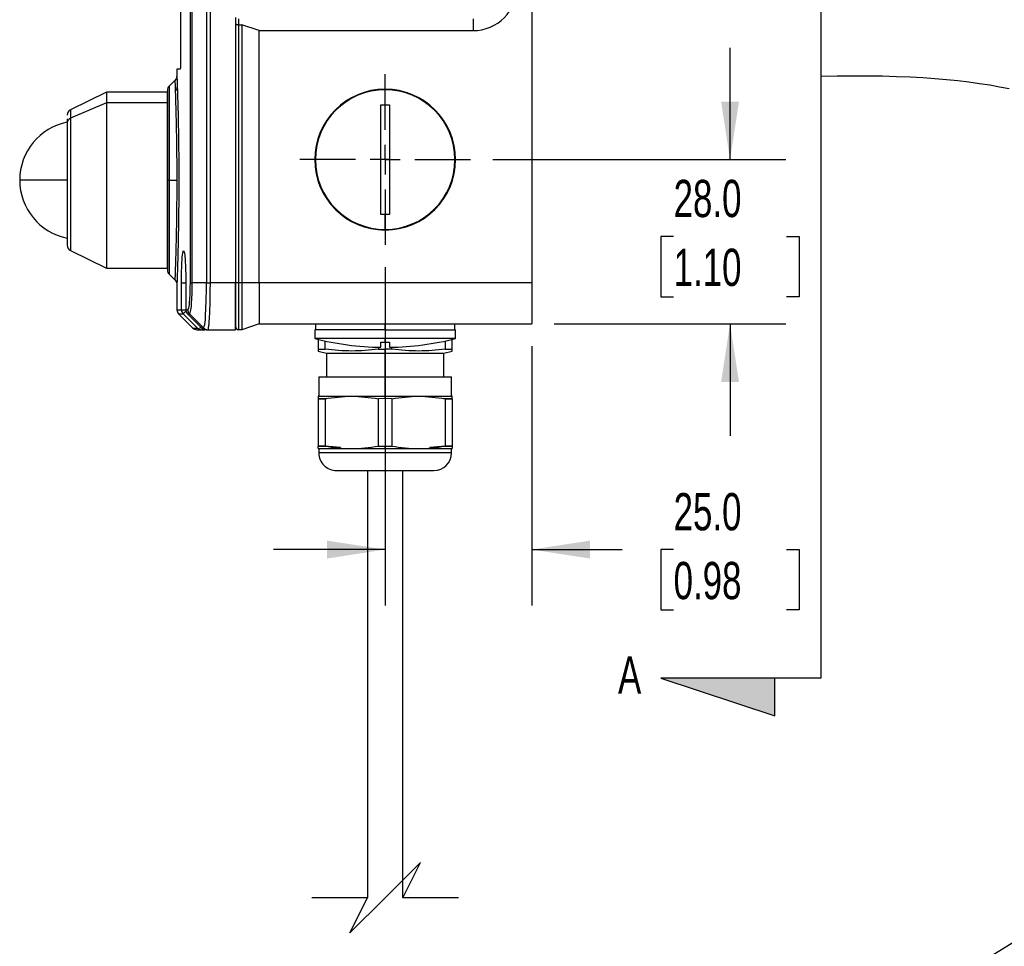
# Model space of a CAD drawing. Header units: millimetres. Extents: x 19 to 819, y 19 to 629.
# Tile 12 of 28: x 482 to 650, y 267 to 424. Entities that reach past the tile are written whole.
import ezdxf

# ---------------------------------------------------------------- set-up
doc = ezdxf.new("R2010")
doc.units = ezdxf.units.MM
doc.header["$LTSCALE"] = 3
doc.linetypes.add('CENTERX2', pattern=[20.32, 12.7, -2.54, 2.54, -2.54])
doc.layers.add('CENTER', color=40, linetype='CENTERX2')
doc.layers.add('DIMENSIONS', color=140, linetype='Continuous', lineweight=25)
doc.layers.add('TEXT', color=140, linetype='Continuous', lineweight=25)
doc.styles.add('SLDTEXTSTYLE0', font='TXT', dxfattribs={"width": 0.7})
doc.dimstyles.new('SLDDIMSTYLE1', dxfattribs={"dimtxt": 6.474023, "dimasz": 9.906, "dimexe": 0, "dimexo": 0.0625, "dimgap": 1.618506, "dimtad": 0, "dimtih": 1, "dimtoh": 1, "dimrnd": 1e-09, "dimzin": 4, "dimdsep": 46, "dimtxsty": 'SLDTEXTSTYLE0', "dimsah": 1, "dimcen": 0.09, "dimadec": 0, "dimazin": 1, "dimtfac": 1, "dimtmove": 0, "dimatfit": 0, "dimfxl": 0, "dimfrac": 2, "dimtolj": 1, "dimtzin": 12, "dimarcsym": 0})

# ---------------------------------------------------------------- blocks, each defined once
blk = doc.blocks.new('SW_BROKEN_VIEW_1')
at = {"color": 0}
for p, q in [((0, 102.61), (0, -102.61)), ((0, 0), (2.74, 0.05)), ((2.74, 0.05), (5.4, 0.07)), ((5.4, 0.07), (7.98, 0.06)), ((7.98, 0.06), (10.47, 0.02)), ((10.47, 0.02), (12.89, -0.05)), ((12.89, -0.05), (15.23, -0.15)), ((15.23, -0.15), (17.36, -0.27)), ((17.36, -0.27), (19.43, -0.41)), ((19.43, -0.41), (21.43, -0.58)), ((21.43, -0.58), (23.36, -0.78)), ((23.36, -0.78), (25.23, -1)), ((25.23, -1), (27.03, -1.24)), ((27.03, -1.24), (28.77, -1.51)), ((28.77, -1.51), (30.45, -1.81)), ((30.45, -1.81), (32.07, -2.12)), ((0, -102.61), (-27.27, -102.61)), ((-27.27, -102.61), (-7.88, -109.07)), ((-7.88, -109.07), (-7.88, -102.61))]:
    blk.add_line(p, q, dxfattribs=at)
blk = doc.blocks.new('_D_10')
at = {"layer": 'DIMENSIONS'}
for p, q in [((603.51, 400.6), (603.51, 419.65)), ((563.06, 400.6), (613.04, 400.6)), ((593.89, 387.53), (591.72, 387.53)), ((591.72, 387.53), (591.72, 377.24)), ((613.13, 387.53), (615.31, 387.53)), ((615.31, 387.53), (615.31, 377.24)), ((591.72, 377.24), (593.89, 377.24)), ((615.31, 377.24), (613.13, 377.24)), ((573.52, 372.6), (613.04, 372.6)), ((603.51, 372.6), (603.51, 353.55))]:
    blk.add_line(p, q, dxfattribs=at)
for points in [[(603.51, 400.6), (605.04, 410.51), (601.99, 410.51)], [(603.51, 372.6), (601.99, 362.7), (605.04, 362.7)]]:
    blk.add_solid(points, dxfattribs=at)
at = {"layer": 'DIMENSIONS', "char_height": 6.35, "attachment_point": 1, "style": 'SLDTEXTSTYLE0'}
for s, insert in [('28.0', (593.89, 397.16)), ('1.10', (593.89, 385.42))]:
    blk.add_mtext(s, dxfattribs=dict(at, insert=insert))
blk = doc.blocks.new('_D_11')
at = {"layer": 'DIMENSIONS'}
for p, q in [((544.71, 382.25), (544.71, 324.61)), ((569.71, 368.79), (569.71, 324.61)), ((544.71, 334.14), (525.66, 334.14)), ((569.71, 334.14), (585.12, 334.14)), ((593.89, 334.14), (591.72, 334.14)), ((591.72, 334.14), (591.72, 323.85)), ((613.13, 334.14), (615.31, 334.14)), ((615.31, 334.14), (615.31, 323.85)), ((591.72, 323.85), (593.89, 323.85)), ((615.31, 323.85), (613.13, 323.85))]:
    blk.add_line(p, q, dxfattribs=at)
for points in [[(544.71, 334.14), (534.81, 335.66), (534.81, 332.61)], [(569.71, 334.14), (579.62, 332.61), (579.62, 335.66)]]:
    blk.add_solid(points, dxfattribs=at)
at = {"layer": 'DIMENSIONS', "char_height": 6.35, "attachment_point": 1, "style": 'SLDTEXTSTYLE0'}
for s, insert in [('25.0', (593.89, 343.77)), ('0.98', (593.89, 332.03))]:
    blk.add_mtext(s, dxfattribs=dict(at, insert=insert))
blk = doc.blocks.new('SW_CENTERMARKSYMBOL_4')
at = {"layer": 'CENTER', "color": 0}
for p, q in [((0, 5.08), (0, 14.54)), ((0, 0), (0, 2.54)), ((-5.08, 0), (-14.54, 0)), ((0, 0), (-2.54, 0)), ((0, 0), (0, -2.54)), ((0, 0), (2.54, 0)), ((5.08, 0), (14.54, 0)), ((0, -5.08), (0, -14.54))]:
    blk.add_line(p, q, dxfattribs=at)

msp = doc.modelspace()

# ---------------------------------------------------------------- hatches: boundary and pattern name
at = {"linetype": 'Continuous'}
h = msp.add_hatch(color=7, dxfattribs=at)
h.paths.add_polyline_path([(611.122, 524.351), (591.733, 517.456), (611.122, 517.456)], flags=0)
h.paths.add_polyline_path([(611.122, 305.774), (611.122, 312.237), (591.733, 312.237)], flags=0)

# ---------------------------------------------------------------- linework, layer by layer
for p, q in [((511.507, 379.602), (511.507, 475.607)), ((511.83, 379.605), (511.83, 475.605)), ((514.244, 475.605), (514.244, 379.605)), ((514.917, 379.605), (514.917, 475.605)), ((569.714, 475.605), (569.714, 379.605)), ((509.855, 439.605), (509.855, 418.005)), ((519.214, 424.812), (519.214, 424.312)), ((519.214, 424.312), (519.214, 379.605)), ((519.714, 424.605), (519.714, 423.605)), ((519.714, 423.605), (520.31, 423.605)), ((519.714, 423.605), (519.714, 379.605)), ((523.214, 422.605), (520.31, 423.605)), ((520.31, 423.605), (520.31, 379.605)), ((559.714, 424.605), (559.714, 422.605)), ((523.214, 422.605), (559.714, 422.605)), ((523.214, 379.605), (523.214, 422.605)), ((509.214, 416.005), (509.214, 414.787)), ((509.758, 416.005), (509.214, 416.005)), ((508.909, 414.149), (507.907, 413.147)), ((507.907, 413.147), (507.907, 397.105)), ((497.214, 412.105), (491.076, 409.111)), ((507.614, 412.105), (497.214, 412.105)), ((497.214, 412.105), (497.214, 410.277)), ((507.614, 412.44), (507.614, 397.105)), ((507.614, 410.277), (507.614, 412.105)), ((544.714, 409.968), (544.714, 412.605)), ((497.214, 410.277), (491.076, 407.648)), ((507.614, 410.277), (497.214, 410.277)), ((497.214, 410.277), (497.214, 382.105)), ((507.614, 382.105), (507.614, 410.277)), ((543.964, 409.96), (544.714, 409.968)), ((543.964, 391.25), (543.964, 409.96)), ((544.714, 409.968), (545.464, 409.96)), ((545.464, 409.96), (545.464, 391.25)), ((491.076, 409.111), (491.076, 407.648)), ((490.514, 407.542), (490.514, 406.859)), ((490.514, 406.859), (490.514, 386.033)), ((491.076, 407.648), (491.076, 385.098)), ((545.464, 400.605), (543.964, 400.605)), ((490.481, 397.105), (482.414, 397.105)), ((507.614, 397.105), (507.614, 381.769)), ((507.614, 397.105), (507.907, 397.105)), ((507.907, 397.105), (509.247, 397.105)), ((507.907, 397.105), (507.907, 381.062)), ((544.714, 391.241), (543.964, 391.25)), ((545.464, 391.25), (544.714, 391.241)), ((544.714, 388.605), (544.714, 391.241)), ((491.076, 385.098), (497.214, 382.105)), ((497.214, 382.105), (507.614, 382.105)), ((507.907, 381.062), (508.908, 380.061)), ((509.214, 379.422), (509.214, 375.019)), ((509.999, 375.019), (509.999, 379.605)), ((509.999, 379.605), (510.745, 379.605)), ((510.736, 379.605), (510.736, 375.019)), ((510.739, 379.605), (510.736, 379.605)), ((510.739, 379.605), (510.739, 375.019)), ((514.244, 379.605), (511.83, 379.605)), ((514.244, 379.605), (514.917, 379.605)), ((519.214, 379.605), (514.917, 379.605)), ((519.214, 371.605), (519.214, 379.605)), ((519.714, 379.605), (519.214, 379.605)), ((519.214, 379.605), (519.214, 372.105)), ((519.714, 379.605), (519.714, 371.605)), ((520.31, 379.605), (519.714, 379.605)), ((520.31, 379.605), (520.31, 371.605)), ((523.214, 379.605), (520.31, 379.605)), ((523.214, 379.605), (523.214, 372.605)), ((569.714, 379.605), (523.214, 379.605)), ((569.714, 379.605), (569.714, 372.605)), ((509.214, 375.019), (509.999, 375.019)), ((509.507, 374.312), (511.921, 371.897)), ((509.507, 374.312), (510.292, 374.312)), ((509.999, 375.019), (510.736, 375.019)), ((512.71, 371.897), (510.292, 374.312)), ((510.736, 375.019), (510.739, 375.019)), ((510.739, 375.019), (511.083, 375.019)), ((511.03, 374.311), (511.031, 374.312)), ((511.031, 374.312), (511.375, 374.312)), ((511.031, 374.312), (513.453, 371.897)), ((511.039, 374.319), (513.599, 371.767)), ((511.375, 374.312), (513.78, 371.898)), ((511.921, 371.897), (512.71, 371.897)), ((512.628, 371.605), (513.416, 371.605)), ((512.71, 371.897), (513.037, 371.689)), ((513.037, 371.689), (513.416, 371.605)), ((513.416, 371.605), (513.982, 371.605)), ((513.453, 371.897), (513.78, 371.898)), ((513.453, 371.897), (513.771, 371.67)), ((514.157, 371.605), (513.771, 371.67)), ((514.157, 371.605), (514.487, 371.605)), ((514.487, 371.605), (519.214, 371.605)), ((520.31, 371.605), (519.714, 371.605)), ((523.214, 372.605), (520.31, 371.605)), ((523.214, 372.605), (569.714, 372.605)), ((532.714, 371.605), (532.714, 370.105)), ((544.714, 371.605), (532.714, 371.605)), ((532.814, 372.605), (532.814, 371.605)), ((544.714, 371.605), (544.714, 372.605)), ((544.714, 371.605), (544.714, 370.105)), ((544.714, 371.605), (556.714, 371.605)), ((556.614, 371.605), (556.614, 372.605)), ((556.714, 370.105), (556.714, 371.605)), ((544.714, 370.105), (532.714, 370.105)), ((533.314, 369.956), (533.314, 368.289)), ((534.463, 368.289), (534.463, 369.694)), ((543.964, 369.516), (544.714, 369.512)), ((543.964, 368.619), (543.964, 369.516)), ((544.714, 369.512), (544.714, 370.105)), ((556.714, 370.105), (544.714, 370.105)), ((544.714, 369.512), (545.464, 369.516)), ((545.464, 369.516), (545.464, 368.611)), ((554.965, 369.694), (554.965, 368.289)), ((556.114, 368.289), (556.114, 369.956)), ((533.314, 368.289), (533.314, 367.98)), ((533.314, 368.289), (534.463, 368.289)), ((533.314, 367.98), (534.714, 367.605)), ((534.714, 367.605), (534.714, 363.605)), ((534.714, 367.605), (544.714, 367.605)), ((543.565, 368.618), (543.565, 368.289)), ((543.565, 368.289), (544.714, 368.274)), ((545.863, 368.289), (544.714, 368.274)), ((544.714, 367.605), (544.714, 368.274)), ((544.714, 367.605), (554.714, 367.605)), ((544.714, 363.605), (544.714, 367.605)), ((545.863, 368.289), (545.863, 368.618)), ((554.714, 367.605), (556.114, 367.98)), ((554.714, 363.605), (554.714, 367.605)), ((554.965, 368.289), (556.114, 368.289)), ((556.114, 367.982), (556.114, 368.289)), ((533.414, 363.605), (533.414, 360.305)), ((533.414, 363.605), (544.714, 363.605)), ((544.714, 360.305), (544.714, 363.605)), ((544.714, 363.605), (556.014, 363.605)), ((556.014, 360.305), (556.014, 363.605)), ((533.414, 360.305), (533.314, 360.268)), ((533.314, 360.263), (533.314, 359.849)), ((533.314, 359.849), (534.463, 359.849)), ((534.463, 359.849), (533.314, 359.849)), ((533.314, 359.849), (533.314, 351.761)), ((533.414, 360.305), (544.714, 360.305)), ((534.714, 359.871), (534.463, 359.849)), ((534.463, 359.849), (534.463, 351.761)), ((544.714, 359.868), (543.565, 359.849)), ((543.565, 351.761), (543.565, 359.849)), ((544.714, 359.868), (544.714, 360.305)), ((544.714, 360.305), (556.014, 360.305)), ((545.863, 359.849), (544.714, 359.868)), ((545.863, 359.849), (545.863, 351.761)), ((554.965, 359.849), (554.714, 359.872)), ((554.965, 359.849), (554.965, 351.761)), ((556.114, 359.849), (554.965, 359.849)), ((554.965, 359.849), (556.114, 359.849)), ((556.114, 360.268), (556.014, 360.305)), ((556.114, 359.849), (556.114, 360.268)), ((556.114, 359.849), (556.114, 351.761)), ((534.463, 351.761), (533.314, 351.761)), ((533.314, 351.341), (533.314, 351.761)), ((533.314, 351.761), (534.463, 351.761)), ((533.314, 351.341), (533.414, 351.305)), ((533.414, 351.305), (533.414, 350.605)), ((544.714, 351.305), (533.414, 351.305)), ((537.079, 351.522), (534.463, 351.761)), ((543.565, 351.761), (544.714, 351.741)), ((544.714, 351.741), (545.863, 351.761)), ((544.714, 351.305), (544.714, 351.741)), ((556.014, 351.305), (544.714, 351.305)), ((544.714, 351.305), (544.714, 350.605)), ((554.965, 351.761), (552.352, 351.517)), ((554.965, 351.761), (556.114, 351.761)), ((556.114, 351.761), (554.965, 351.761)), ((556.014, 351.305), (556.114, 351.341)), ((556.014, 350.605), (556.014, 351.305)), ((556.114, 351.761), (556.114, 351.341)), ((544.714, 350.605), (533.414, 350.605)), ((544.714, 350.605), (544.714, 347.605)), ((556.014, 350.605), (544.714, 350.605)), ((536.414, 347.605), (544.714, 347.605)), ((541.714, 347.605), (541.714, 274.782)), ((544.714, 347.605), (553.014, 347.605)), ((547.714, 274.782), (547.714, 347.605))]:
    msp.add_line(p, q)
at = {"flags": 128}
for points in [[(519.214, 423.812), (519.224, 423.771), (519.252, 423.732), (519.298, 423.697), (519.36, 423.665), (519.436, 423.639), (519.523, 423.62), (519.616, 423.609), (519.714, 423.605)], [(510.292, 374.312), (510.31, 374.33), (510.353, 374.373), (510.42, 374.44), (510.508, 374.528), (510.614, 374.634), (510.734, 374.754), (510.764, 374.784)], [(513.224, 372.141), (513.169, 372.008), (513.068, 371.764), (513.037, 371.689)]]:
    msp.add_lwpolyline(points, dxfattribs=at)
for centre, radius, start, end in [((559.714, 430.105), 7.5, 270, 359.99994), ((508.614, 412.44), 1, 134.99971, 180.00013), ((508.424, 412.956), 0.857, 311.16479, 358.84123), ((544.714, 400.605), 12, 90.00001, 269.99999), ((544.714, 400.605), 11.9, 90, 270), ((544.714, 400.605), 12, 270.00002, 89.99998), ((544.714, 400.605), 11.9, 270, 90), ((491.514, 408.212), 1, 115.99923, 180.00059), ((492.514, 397.105), 10.1, 101.43462, 179.99998), ((491.39, 406.829), 0.877, 111.03052, 178.10054), ((492.514, 397.105), 10.1, 179.99995, 258.46134), ((491.514, 385.997), 1, 180.0002, 243.99998), ((508.614, 381.769), 1, 179.99987, 225.00029), ((510.214, 375.019), 1, 180.00026, 224.99946), ((511, 375.019), 1.001, 179.99237, 224.94383), ((511.736, 375.019), 1, 179.99957, 225.08757), ((511.74, 375.019), 1.002, 179.985, 224.89138), ((512.628, 372.605), 1, 224.99925, 270.00122), ((519.714, 372.105), 0.5, 179.9988, 270.00107), ((544.714, 417.355), 48.75, 255.75, 269.11667), ((544.714, 417.355), 48.75, 270.88038, 284.25003), ((536.414, 350.605), 3, 179.99998, 269.99998), ((553.014, 350.605), 3, 270.00001, 359.99999)]:
    msp.add_arc(centre, radius, start, end)
for points, knots in [([(509.855, 418.005), (509.854, 417.784), (509.851, 417.368), (509.842, 416.801), (509.804, 416.376), (509.808, 416.116), (509.765, 416.021), (509.758, 416.005)], [0, 0, 0, 0, 0.329575, 0.622095, 0.8449268, 0.9733478, 1, 1, 1, 1]), ([(509.214, 414.869), (509.2, 414.736), (509.173, 414.471), (509.005, 414.265), (508.921, 414.162)], [0, 0, 0, 0, 0.5000066, 1, 1, 1, 1]), ([(509.217, 414.787), (509.217, 414.795), (509.209, 415.015), (509.259, 413.616), (509.272, 413.212), (509.281, 412.939)], [0, 0, 0, 0, 0.01287506, 0.33351203, 1, 1, 1, 1]), ([(508.988, 412.311), (508.971, 412.807), (508.95, 413.405), (508.928, 414.013), (508.923, 414.125), (508.922, 414.136)], [0, 0, 0, 0, 0.8161137, 0.9829325, 1, 1, 1, 1]), ([(509.281, 412.939), (509.3, 412.313), (509.345, 410.885), (509.408, 408.5), (509.467, 405.672), (509.513, 402.505), (509.539, 399.123), (509.541, 395.662), (509.519, 392.256), (509.475, 389.046), (509.418, 386.153), (509.355, 383.69), (509.297, 381.748), (509.252, 380.394), (509.227, 379.686), (509.217, 379.433), (509.217, 379.422)], [0, 0, 0, 0, 0.055984, 0.1279061, 0.213523, 0.3090959, 0.4112774, 0.5161814, 0.618823, 0.7161435, 0.8034038, 0.8778179, 0.9365739, 0.9773121, 0.9990106, 1, 1, 1, 1]), ([(509.247, 397.105), (509.246, 397.877), (509.243, 399.428), (509.229, 401.254), (509.213, 402.59), (509.202, 403.436), (509.189, 404.298), (509.174, 405.169), (509.158, 406.053), (509.136, 407.058), (509.108, 408.261), (509.07, 409.7), (509.029, 411.076), (509, 411.962), (508.988, 412.311)], [0, 0, 0, 0, 0.152406, 0.3057978, 0.3602232, 0.4159746, 0.472746, 0.5301884, 0.5879106, 0.6471902, 0.7284188, 0.8252273, 0.9311833, 1, 1, 1, 1]), ([(508.922, 380.075), (508.922, 380.069), (508.919, 379.988), (508.939, 380.508), (508.944, 380.669), (508.961, 381.109), (508.974, 381.491), (508.991, 381.972), (509.013, 382.651), (509.048, 383.738), (509.083, 384.979), (509.114, 386.199), (509.136, 387.132), (509.153, 387.953), (509.177, 389.15), (509.203, 390.734), (509.238, 393.539), (509.243, 395.654), (509.247, 397.105)], [0, 0, 0, 0, 0.0009699, 0.0132927, 0.0420542, 0.0605669, 0.0835183, 0.1113418, 0.1444539, 0.2031694, 0.3024587, 0.3625932, 0.4178386, 0.466424, 0.5070201, 0.6282105, 0.7449568, 1, 1, 1, 1]), ([(509.999, 379.605), (510, 380.296), (510.001, 381.574), (510.101, 383.394), (510.104, 384.274), (510.336, 385.328), (510.59, 384.277), (510.609, 383.396), (510.733, 381.576), (510.737, 380.297), (510.739, 379.605)], [0, 0, 0, 0, 0.1907076, 0.3520938, 0.4600248, 0.4997191, 0.5395383, 0.647626, 0.8091508, 1, 1, 1, 1]), ([(508.921, 380.047), (509.005, 379.944), (509.173, 379.737), (509.2, 379.473), (509.214, 379.34)], [0, 0, 0, 0, 0.500002, 1, 1, 1, 1]), ([(511.083, 375.019), (511.14, 375.131), (511.348, 375.54), (511.374, 376.519), (511.474, 377.62), (511.501, 378.71), (511.505, 379.3), (511.507, 379.602)], [0, 0, 0, 0, 0.0809589, 0.2952908, 0.6173746, 0.8043171, 1, 1, 1, 1]), ([(511.375, 374.312), (511.436, 374.445), (511.658, 374.929), (511.687, 376.055), (511.795, 377.327), (511.824, 378.579), (511.828, 379.257), (511.83, 379.605)], [0, 0, 0, 0, 0.08225841, 0.2975765, 0.61872663, 0.80458419, 1, 1, 1, 1]), ([(511.507, 379.602), (511.519, 379.602), (511.552, 379.603), (511.619, 379.603), (511.715, 379.604), (511.789, 379.604), (511.83, 379.605)], [0, 0, 0, 0, 0.1064876, 0.3138675, 0.6151148, 1, 1, 1, 1]), ([(513.78, 371.898), (513.844, 372.092), (514.085, 372.817), (514.09, 374.435), (514.245, 376.797), (514.245, 378.619), (514.244, 379.605)], [0, 0, 0, 0, 0.0789666, 0.2951377, 0.6184048, 1, 1, 1, 1]), ([(514.487, 371.605), (514.504, 371.622), (514.581, 371.701), (514.6, 371.93), (514.675, 372.321), (514.727, 373.008), (514.796, 374.029), (514.849, 375.257), (514.889, 376.567), (514.909, 378.007), (514.914, 379.028), (514.917, 379.605)], [0, 0, 0, 0, 0.0089575, 0.0408509, 0.0795753, 0.1605348, 0.2955474, 0.4628187, 0.6187388, 0.7849316, 1, 1, 1, 1]), ([(511.083, 375.019), (511.087, 374.953), (511.094, 374.822), (511.154, 374.634), (511.244, 374.458), (511.332, 374.361), (511.375, 374.312)], [0, 0, 0, 0, 0.2501607, 0.5002449, 0.7502083, 1, 1, 1, 1]), ([(513.78, 371.898), (513.864, 371.828), (514.004, 371.713), (514.253, 371.622), (514.405, 371.611), (514.487, 371.605)], [0, 0, 0, 0, 0.4160914, 0.6872914, 1, 1, 1, 1]), ([(543.565, 368.289), (542.058, 368.135), (539.024, 367.825), (535.99, 368.133), (534.463, 368.289)], [0, 0, 0, 0, 0.4967186, 1, 1, 1, 1]), ([(554.965, 368.289), (553.458, 368.135), (550.424, 367.825), (547.39, 368.133), (545.863, 368.289)], [0, 0, 0, 0, 0.4967188, 1, 1, 1, 1]), ([(534.463, 359.849), (535.962, 360.057), (538.995, 360.478), (542.029, 360.06), (543.565, 359.849)], [0, 0, 0, 0, 0.4939695, 1, 1, 1, 1]), ([(545.863, 359.849), (547.362, 360.057), (550.395, 360.478), (553.429, 360.06), (554.965, 359.849)], [0, 0, 0, 0, 0.4939696, 1, 1, 1, 1]), ([(534.463, 351.761), (535.962, 351.552), (538.995, 351.131), (542.029, 351.549), (543.565, 351.761)], [0, 0, 0, 0, 0.4939695, 1, 1, 1, 1]), ([(545.863, 351.761), (547.362, 351.552), (550.395, 351.131), (553.429, 351.549), (554.965, 351.761)], [0, 0, 0, 0, 0.4939696, 1, 1, 1, 1])]:
    msp.add_open_spline(points, degree=3, knots=knots)
at = {"layer": 'DIMENSIONS', "color": 140}
for p, q in [((550.714, 280.782), (544.714, 274.782)), ((547.714, 274.782), (550.714, 280.782)), ((541.714, 274.782), (532.189, 274.782)), ((544.714, 274.782), (538.714, 268.782)), ((538.714, 268.782), (541.714, 274.782)), ((557.239, 274.782), (547.714, 274.782))]:
    msp.add_line(p, q, dxfattribs=at)
at = {"layer": 'DIMENSIONS'}
msp.add_circle((698.477, 186.061), 93.597, dxfattribs=at)

# ---------------------------------------------------------------- block references
at = {"color": 7, "linetype": 'Continuous'}
msp.add_blockref('SW_BROKEN_VIEW_1', (619.006, 414.847), dxfattribs=at)
at = {"layer": 'CENTER'}
msp.add_blockref('SW_CENTERMARKSYMBOL_4', (544.714, 400.605), dxfattribs=at)

# ---------------------------------------------------------------- texts
at = {"layer": 'TEXT', "insert": (584.416, 315.922), "char_height": 6.35, "attachment_point": 1, "style": 'SLDTEXTSTYLE0'}
msp.add_mtext('A', dxfattribs=at)

# ---------------------------------------------------------------- dimensions: what is measured, and where the dimension line sits
at = {"layer": 'DIMENSIONS'}
dim = msp.add_linear_dim(base=(603.513, 400.605), p1=(569.714, 372.605), p2=(559.254, 400.605), angle=90, dimstyle='SLDDIMSTYLE1', dxfattribs=at)
dim.commit()
dim.dimension.update_dxf_attribs({"geometry": '_D_10', "text_midpoint": (603.513, 387.528), "dimtype": 160})
dim = msp.add_linear_dim(base=(569.714, 334.135), p1=(544.714, 386.065), p2=(569.714, 372.605), dimstyle='SLDDIMSTYLE1', dxfattribs=at)
dim.commit()
dim.dimension.update_dxf_attribs({"geometry": '_D_11', "text_midpoint": (603.513, 334.135), "dimtype": 160})

doc.saveas('drawing.dxf')
